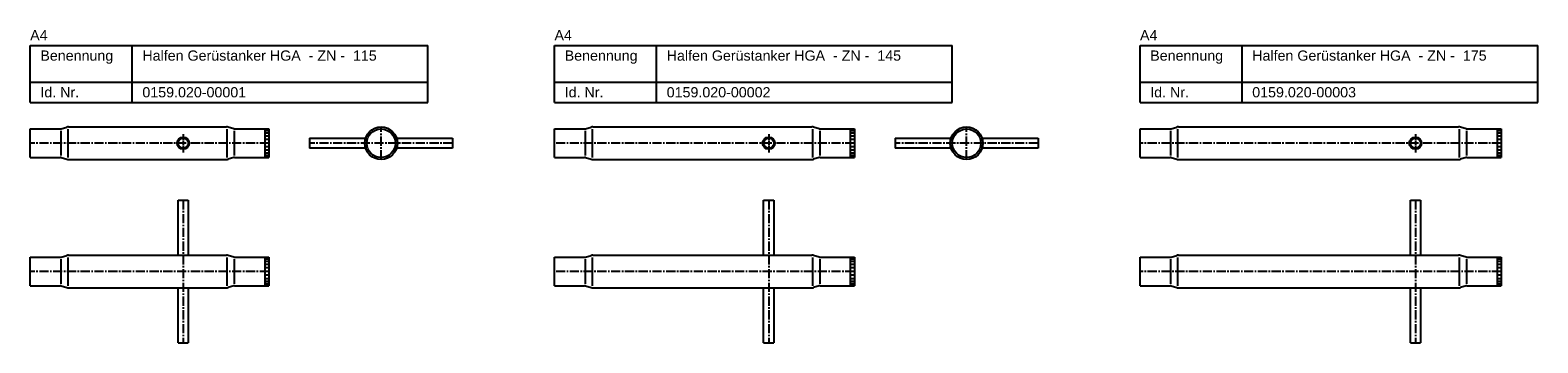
# Model space of a CAD drawing. Header units: millimetres. Extents: x -166 to 3147, y 65 to 219.
# Tile 1 of 4: x -166 to 573, y 65 to 219. Entities that reach past the tile are written whole.
import ezdxf

# ---------------------------------------------------------------- set-up
doc = ezdxf.new("R2010")
doc.units = ezdxf.units.MM
doc.linetypes.add('MITTE2', pattern=[1.125, 0.75, -0.125, 0.125, -0.125])
doc.layers.add('HALFEN', color=2, linetype='Continuous')
doc.styles.add('ARIAL50', font='ARIAL.TTF', dxfattribs={"height": 5})

msp = doc.modelspace()

# ---------------------------------------------------------------- linework, layer by layer
at = {"layer": 'HALFEN'}
for p, q in [((-165.74, 211.4), (29.26, 211.4)), ((-165.74, 183.4), (-165.74, 211.4)), ((-115.74, 183.4), (-115.74, 211.4)), ((29.26, 183.4), (29.26, 211.4)), ((91.26, 211.4), (286.26, 211.4)), ((91.26, 183.4), (91.26, 211.4)), ((141.26, 183.4), (141.26, 211.4)), ((286.26, 183.4), (286.26, 211.4)), ((378.26, 211.4), (573.26, 211.4)), ((378.26, 183.4), (378.26, 211.4)), ((428.26, 183.4), (428.26, 211.4)), ((573.26, 183.4), (573.26, 211.4)), ((-165.74, 193.4), (29.26, 193.4)), ((91.26, 193.4), (286.26, 193.4)), ((378.26, 193.4), (573.26, 193.4)), ((-165.74, 183.4), (29.26, 183.4)), ((91.26, 183.4), (286.26, 183.4)), ((378.26, 183.4), (573.26, 183.4)), ((-165.74, 170.4), (-150.96, 170.4)), ((-165.74, 156.4), (-165.74, 170.4)), ((-150.53, 170.46), (-147.75, 171.28)), ((-146.91, 171.4), (-69.58, 171.4)), ((-65.95, 170.46), (-68.73, 171.28)), ((-65.53, 170.4), (-48.74, 170.4)), ((-50.74, 170.4), (-50.74, 156.4)), ((-48.74, 170.4), (-48.74, 156.4)), ((91.26, 170.4), (106.04, 170.4)), ((91.26, 156.4), (91.26, 170.4)), ((106.47, 170.46), (109.25, 171.28)), ((110.09, 171.4), (217.42, 171.4)), ((221.05, 170.46), (218.27, 171.28)), ((221.47, 170.4), (238.26, 170.4)), ((236.26, 170.4), (236.26, 156.4)), ((238.26, 170.4), (238.26, 156.4)), ((378.26, 170.4), (393.04, 170.4)), ((378.26, 156.4), (378.26, 170.4)), ((393.47, 170.46), (396.25, 171.28)), ((397.09, 171.4), (534.42, 171.4)), ((538.05, 170.46), (535.27, 171.28)), ((538.47, 170.4), (555.26, 170.4)), ((553.26, 170.4), (553.26, 156.4)), ((555.26, 170.4), (555.26, 156.4)), ((-28.74, 165.9), (-1.74, 165.9)), ((-28.74, 165.9), (-28.74, 160.9)), ((14.26, 165.9), (41.26, 165.9)), ((41.26, 165.9), (41.26, 160.9)), ((258.26, 165.9), (285.26, 165.9)), ((258.26, 165.9), (258.26, 160.9)), ((301.26, 165.9), (328.26, 165.9)), ((328.26, 165.9), (328.26, 160.9)), ((-165.74, 156.4), (-150.96, 156.4)), ((-150.53, 156.34), (-147.75, 155.52)), ((-146.91, 155.4), (-69.58, 155.4)), ((-65.95, 156.34), (-68.73, 155.52)), ((-65.53, 156.4), (-48.74, 156.4)), ((-1.74, 160.9), (-28.74, 160.9)), ((41.26, 160.9), (14.26, 160.9)), ((91.26, 156.4), (106.04, 156.4)), ((106.47, 156.34), (109.25, 155.52)), ((110.09, 155.4), (217.42, 155.4)), ((221.05, 156.34), (218.27, 155.52)), ((221.47, 156.4), (238.26, 156.4)), ((285.26, 160.9), (258.26, 160.9)), ((328.26, 160.9), (301.26, 160.9)), ((378.26, 156.4), (393.04, 156.4)), ((393.47, 156.34), (396.25, 155.52)), ((397.09, 155.4), (534.42, 155.4)), ((538.05, 156.34), (535.27, 155.52)), ((538.47, 156.4), (555.26, 156.4)), ((-93.24, 135.4), (-88.24, 135.4)), ((-93.24, 108.4), (-93.24, 135.4)), ((-88.24, 135.4), (-88.24, 108.4)), ((193.76, 135.4), (198.76, 135.4)), ((193.76, 108.4), (193.76, 135.4)), ((198.76, 135.4), (198.76, 108.4)), ((510.76, 135.4), (515.76, 135.4)), ((510.76, 108.4), (510.76, 135.4)), ((515.76, 135.4), (515.76, 108.4)), ((-165.74, 107.4), (-150.96, 107.4)), ((-165.74, 93.4), (-165.74, 107.4)), ((-150.53, 107.46), (-147.75, 108.28)), ((-146.91, 108.4), (-69.58, 108.4)), ((-65.95, 107.46), (-68.73, 108.28)), ((-65.53, 107.4), (-48.74, 107.4)), ((-50.74, 107.4), (-50.74, 93.4)), ((-48.74, 107.4), (-48.74, 93.4)), ((91.26, 107.4), (106.04, 107.4)), ((91.26, 93.4), (91.26, 107.4)), ((106.47, 107.46), (109.25, 108.28)), ((110.09, 108.4), (217.42, 108.4)), ((221.05, 107.46), (218.27, 108.28)), ((221.47, 107.4), (238.26, 107.4)), ((236.26, 107.4), (236.26, 93.4)), ((238.26, 107.4), (238.26, 93.4)), ((378.26, 107.4), (393.04, 107.4)), ((378.26, 93.4), (378.26, 107.4)), ((393.47, 107.46), (396.25, 108.28)), ((397.09, 108.4), (534.42, 108.4)), ((538.05, 107.46), (535.27, 108.28)), ((538.47, 107.4), (555.26, 107.4)), ((553.26, 107.4), (553.26, 93.4)), ((555.26, 107.4), (555.26, 93.4)), ((-165.74, 93.4), (-150.96, 93.4)), ((-150.53, 93.34), (-147.75, 92.52)), ((-146.91, 92.4), (-69.58, 92.4)), ((-93.24, 65.4), (-93.24, 92.4)), ((-88.24, 92.4), (-88.24, 65.4)), ((-65.95, 93.34), (-68.73, 92.52)), ((-65.53, 93.4), (-48.74, 93.4)), ((91.26, 93.4), (106.04, 93.4)), ((106.47, 93.34), (109.25, 92.52)), ((110.09, 92.4), (217.42, 92.4)), ((193.76, 65.4), (193.76, 92.4)), ((198.76, 92.4), (198.76, 65.4)), ((221.05, 93.34), (218.27, 92.52)), ((221.47, 93.4), (238.26, 93.4)), ((378.26, 93.4), (393.04, 93.4)), ((393.47, 93.34), (396.25, 92.52)), ((397.09, 92.4), (534.42, 92.4)), ((510.76, 65.4), (510.76, 92.4)), ((515.76, 92.4), (515.76, 65.4)), ((538.05, 93.34), (535.27, 92.52)), ((538.47, 93.4), (555.26, 93.4)), ((-93.24, 65.4), (-88.24, 65.4)), ((193.76, 65.4), (198.76, 65.4)), ((510.76, 65.4), (515.76, 65.4))]:
    msp.add_line(p, q, dxfattribs=at)
at = {"layer": 'HALFEN', "color": 1}
for p, q in [((-147.34, 170.35), (-147.34, 156.44)), ((-69.15, 156.44), (-69.15, 170.35)), ((-49.04, 170.16), (-50.44, 170.16)), ((109.66, 170.35), (109.66, 156.44)), ((217.85, 156.44), (217.85, 170.35)), ((237.96, 170.16), (236.56, 170.16)), ((396.66, 170.35), (396.66, 156.44)), ((534.85, 156.44), (534.85, 170.35)), ((554.96, 170.16), (553.56, 170.16)), ((-150.74, 169.41), (-150.74, 157.39)), ((-65.74, 169.41), (-65.74, 157.39)), ((-49.04, 169.46), (-50.44, 169.46)), ((-49.04, 168.35), (-50.44, 168.35)), ((-49.04, 166.9), (-50.44, 166.9)), ((-49.04, 165.21), (-50.44, 165.21)), ((106.26, 169.41), (106.26, 157.39)), ((221.26, 169.41), (221.26, 157.39)), ((237.96, 169.46), (236.56, 169.46)), ((237.96, 168.35), (236.56, 168.35)), ((237.96, 166.9), (236.56, 166.9)), ((237.96, 165.21), (236.56, 165.21)), ((393.26, 169.41), (393.26, 157.39)), ((538.26, 169.41), (538.26, 157.39)), ((554.96, 169.46), (553.56, 169.46)), ((554.96, 168.35), (553.56, 168.35)), ((554.96, 166.9), (553.56, 166.9)), ((554.96, 165.21), (553.56, 165.21)), ((-49.04, 161.59), (-50.44, 161.59)), ((-49.04, 159.9), (-50.44, 159.9)), ((-49.04, 158.45), (-50.44, 158.45)), ((-49.04, 157.34), (-50.44, 157.34)), ((-49.04, 156.64), (-50.44, 156.64)), ((237.96, 161.59), (236.56, 161.59)), ((237.96, 159.9), (236.56, 159.9)), ((237.96, 158.45), (236.56, 158.45)), ((237.96, 157.34), (236.56, 157.34)), ((237.96, 156.64), (236.56, 156.64)), ((554.96, 161.59), (553.56, 161.59)), ((554.96, 159.9), (553.56, 159.9)), ((554.96, 158.45), (553.56, 158.45)), ((554.96, 157.34), (553.56, 157.34)), ((554.96, 156.64), (553.56, 156.64)), ((-150.74, 106.41), (-150.74, 94.39)), ((-147.34, 107.35), (-147.34, 93.44)), ((-69.15, 93.44), (-69.15, 107.35)), ((-65.74, 106.41), (-65.74, 94.39)), ((-49.04, 107.16), (-50.44, 107.16)), ((-49.04, 106.46), (-50.44, 106.46)), ((-49.04, 105.35), (-50.44, 105.35)), ((-49.04, 103.9), (-50.44, 103.9)), ((106.26, 106.41), (106.26, 94.39)), ((109.66, 107.35), (109.66, 93.44)), ((217.85, 93.44), (217.85, 107.35)), ((221.26, 106.41), (221.26, 94.39)), ((237.96, 107.16), (236.56, 107.16)), ((237.96, 106.46), (236.56, 106.46)), ((237.96, 105.35), (236.56, 105.35)), ((237.96, 103.9), (236.56, 103.9)), ((393.26, 106.41), (393.26, 94.39)), ((396.66, 107.35), (396.66, 93.44)), ((534.85, 93.44), (534.85, 107.35)), ((538.26, 106.41), (538.26, 94.39)), ((554.96, 107.16), (553.56, 107.16)), ((554.96, 106.46), (553.56, 106.46)), ((554.96, 105.35), (553.56, 105.35)), ((554.96, 103.9), (553.56, 103.9)), ((-49.04, 102.21), (-50.44, 102.21)), ((-49.04, 98.59), (-50.44, 98.59)), ((-49.04, 96.9), (-50.44, 96.9)), ((237.96, 102.21), (236.56, 102.21)), ((237.96, 98.59), (236.56, 98.59)), ((237.96, 96.9), (236.56, 96.9)), ((554.96, 102.21), (553.56, 102.21)), ((554.96, 98.59), (553.56, 98.59)), ((554.96, 96.9), (553.56, 96.9)), ((-49.04, 95.45), (-50.44, 95.45)), ((-49.04, 94.34), (-50.44, 94.34)), ((-49.04, 93.64), (-50.44, 93.64)), ((237.96, 95.45), (236.56, 95.45)), ((237.96, 94.34), (236.56, 94.34)), ((237.96, 93.64), (236.56, 93.64)), ((554.96, 95.45), (553.56, 95.45)), ((554.96, 94.34), (553.56, 94.34)), ((554.96, 93.64), (553.56, 93.64))]:
    msp.add_line(p, q, dxfattribs=at)
at = {"layer": 'HALFEN', "color": 1, "linetype": 'MITTE2', "ltscale": 6}
for p, q in [((6.26, 155.4), (6.26, 171.4)), ((293.26, 155.4), (293.26, 171.4)), ((-48.74, 163.4), (-165.74, 163.4)), ((41.26, 163.4), (-28.74, 163.4)), ((238.26, 163.4), (91.26, 163.4)), ((328.26, 163.4), (258.26, 163.4)), ((555.26, 163.4), (378.26, 163.4)), ((-90.74, 135.4), (-90.74, 65.4)), ((196.26, 135.4), (196.26, 65.4)), ((513.26, 135.4), (513.26, 65.4)), ((-48.74, 100.4), (-165.74, 100.4)), ((238.26, 100.4), (91.26, 100.4)), ((555.26, 100.4), (378.26, 100.4))]:
    msp.add_line(p, q, dxfattribs=at)
at = {"layer": 'HALFEN', "color": 1, "linetype": 'MITTE2', "ltscale": 3}
for p, q in [((-90.74, 167.9), (-90.74, 158.9)), ((196.26, 167.9), (196.26, 158.9)), ((513.26, 167.9), (513.26, 158.9))]:
    msp.add_line(p, q, dxfattribs=at)
at = {"layer": 'HALFEN'}
for centre, radius in [((6.26, 163.4), 8), ((6.26, 163.4), 7), ((293.26, 163.4), 8), ((293.26, 163.4), 7), ((-90.74, 163.4), 3), ((-90.74, 163.4), 2.5), ((196.26, 163.4), 3), ((196.26, 163.4), 2.5), ((513.26, 163.4), 3), ((513.26, 163.4), 2.5)]:
    msp.add_circle(centre, radius, dxfattribs=at)
for centre, radius, start, end in [((-150.96, 171.9), 1.5, 270, 286.38077), ((-146.91, 168.4), 3, 90, 106.38077), ((-69.58, 168.4), 3, 73.61923, 90), ((-65.53, 171.9), 1.5, 253.61923, 270), ((106.04, 171.9), 1.5, 270, 286.38077), ((110.09, 168.4), 3, 90, 106.38077), ((217.42, 168.4), 3, 73.61923, 90), ((221.47, 171.9), 1.5, 253.61923, 270), ((393.04, 171.9), 1.5, 270, 286.38077), ((397.09, 168.4), 3, 90, 106.38077), ((534.42, 168.4), 3, 73.61923, 90), ((538.47, 171.9), 1.5, 253.61923, 270), ((-150.96, 154.9), 1.5, 73.61923, 90), ((-146.91, 158.4), 3, 253.61923, 270), ((-69.58, 158.4), 3, 270, 286.38077), ((-65.53, 154.9), 1.5, 90, 106.38077), ((106.04, 154.9), 1.5, 73.61923, 90), ((110.09, 158.4), 3, 253.61923, 270), ((217.42, 158.4), 3, 270, 286.38077), ((221.47, 154.9), 1.5, 90, 106.38077), ((393.04, 154.9), 1.5, 73.61923, 90), ((397.09, 158.4), 3, 253.61923, 270), ((534.42, 158.4), 3, 270, 286.38077), ((538.47, 154.9), 1.5, 90, 106.38077), ((-150.96, 108.9), 1.5, 270, 286.38077), ((-146.91, 105.4), 3, 90, 106.38077), ((-69.58, 105.4), 3, 73.61923, 90), ((-65.53, 108.9), 1.5, 253.61923, 270), ((106.04, 108.9), 1.5, 270, 286.38077), ((110.09, 105.4), 3, 90, 106.38077), ((217.42, 105.4), 3, 73.61923, 90), ((221.47, 108.9), 1.5, 253.61923, 270), ((393.04, 108.9), 1.5, 270, 286.38077), ((397.09, 105.4), 3, 90, 106.38077), ((534.42, 105.4), 3, 73.61923, 90), ((538.47, 108.9), 1.5, 253.61923, 270), ((-150.96, 91.9), 1.5, 73.61923, 90), ((-146.91, 95.4), 3, 253.61923, 270), ((-69.58, 95.4), 3, 270, 286.38077), ((-65.53, 91.9), 1.5, 90, 106.38077), ((106.04, 91.9), 1.5, 73.61923, 90), ((110.09, 95.4), 3, 253.61923, 270), ((217.42, 95.4), 3, 270, 286.38077), ((221.47, 91.9), 1.5, 90, 106.38077), ((393.04, 91.9), 1.5, 73.61923, 90), ((397.09, 95.4), 3, 253.61923, 270), ((534.42, 95.4), 3, 270, 286.38077), ((538.47, 91.9), 1.5, 90, 106.38077)]:
    msp.add_arc(centre, radius, start, end, dxfattribs=at)

# ---------------------------------------------------------------- texts
at = {"layer": 'HALFEN', "style": 'ARIAL50'}
for s, p in [('A4', (-165.74, 213.9)), ('A4', (91.26, 213.9)), ('A4', (378.26, 213.9)), ('Benennung', (-160.74, 203.9)), ('Halfen Gerüstanker HGA  - ZN -  115', (-110.74, 203.9)), ('Benennung', (96.26, 203.9)), ('Halfen Gerüstanker HGA  - ZN -  145', (146.26, 203.9)), ('Benennung', (383.26, 203.9)), ('Halfen Gerüstanker HGA  - ZN -  175', (433.26, 203.9)), ('Id. Nr.', (-160.74, 185.9)), ('0159.020-00001', (-110.74, 185.9)), ('Id. Nr.', (96.26, 185.9)), ('0159.020-00002', (146.26, 185.9)), ('Id. Nr.', (383.26, 185.9)), ('0159.020-00003', (433.26, 185.9))]:
    msp.add_text(s, height=5, dxfattribs=at).set_placement(p)

doc.saveas('drawing.dxf')
